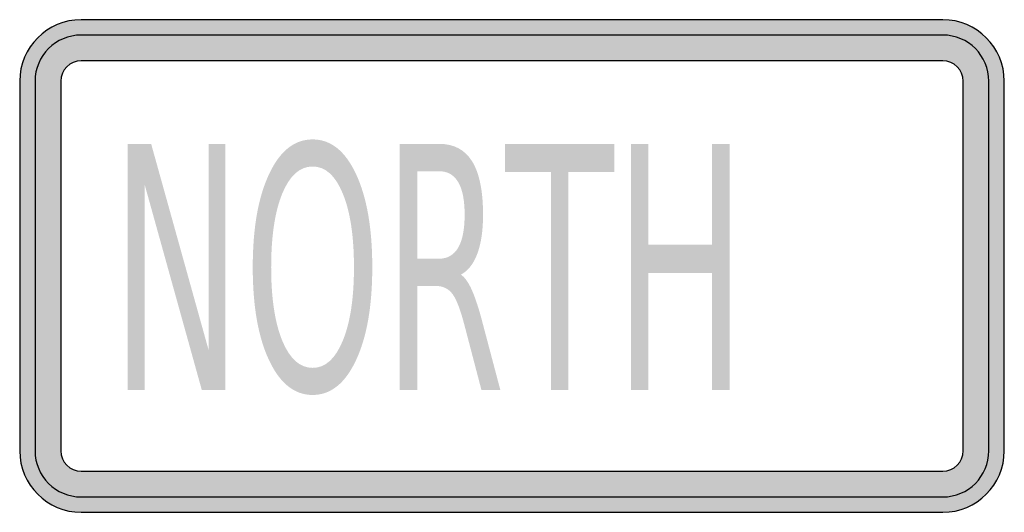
# Model space of a CAD drawing. Header units: inches. Extents: x -0.5 to 0.5, y -0.25 to 0.25.
import ezdxf

# ---------------------------------------------------------------- set-up
doc = ezdxf.new("R2010")
doc.units = ezdxf.units.IN
doc.header["$MEASUREMENT"] = 0

msp = doc.modelspace()

# ---------------------------------------------------------------- hatches: boundary and pattern name
h = msp.add_hatch(color=7)
h.paths.add_polyline_path([(0.4375, -0.25), (-0.4375, -0.25), (-0.446, -0.2493), (-0.4542, -0.2478), (-0.4618, -0.245), (-0.469, -0.2415), (-0.4757, -0.237), (-0.4817, -0.2317), (-0.487, -0.2257), (-0.4915, -0.219), (-0.4952, -0.2118), (-0.4978, -0.2042), (-0.4995, -0.196), (-0.5, -0.1875), (-0.5, 0.1875), (-0.4995, 0.196), (-0.4978, 0.2042), (-0.4952, 0.2118), (-0.4915, 0.219), (-0.487, 0.2257), (-0.4817, 0.2317), (-0.4757, 0.237), (-0.469, 0.2415), (-0.4618, 0.2452), (-0.4542, 0.2478), (-0.446, 0.2495), (-0.4375, 0.25), (0.4375, 0.25), (0.446, 0.2495), (0.454, 0.2478), (0.4618, 0.2452), (0.469, 0.2415), (0.4757, 0.237), (0.4817, 0.2317), (0.487, 0.2257), (0.4915, 0.219), (0.495, 0.2118), (0.4977, 0.2042), (0.4993, 0.196), (0.5, 0.1875), (0.5, -0.1875), (0.4993, -0.196), (0.4977, -0.2042), (0.495, -0.2118), (0.4915, -0.219), (0.487, -0.2257), (0.4817, -0.2317), (0.4757, -0.237), (0.469, -0.2415), (0.4618, -0.245), (0.454, -0.2478), (0.446, -0.2493), (0.4375, -0.25)])
h.paths.add_polyline_path([(-0.4583, 0.1875), (-0.4583, -0.1875), (-0.4582, -0.1903), (-0.4577, -0.193), (-0.4567, -0.1957), (-0.4555, -0.198), (-0.454, -0.2002), (-0.4522, -0.2022), (-0.4502, -0.204), (-0.448, -0.2055), (-0.4457, -0.2067), (-0.443, -0.2075), (-0.4403, -0.2082), (-0.4375, -0.2083), (0.4375, -0.2083), (0.4403, -0.2082), (0.443, -0.2075), (0.4455, -0.2067), (0.448, -0.2055), (0.4502, -0.204), (0.4522, -0.2022), (0.454, -0.2002), (0.4555, -0.198), (0.4567, -0.1957), (0.4575, -0.193), (0.4582, -0.1903), (0.4582, -0.1875), (0.4582, 0.1875), (0.4582, 0.1903), (0.4575, 0.193), (0.4567, 0.1957), (0.4555, 0.198), (0.454, 0.2002), (0.4522, 0.2022), (0.4502, 0.204), (0.448, 0.2055), (0.4455, 0.2067), (0.443, 0.2077), (0.4403, 0.2082), (0.4375, 0.2083), (-0.4375, 0.2083), (-0.4403, 0.2082), (-0.443, 0.2077), (-0.4457, 0.2067), (-0.448, 0.2055), (-0.4502, 0.204), (-0.4522, 0.2022), (-0.454, 0.2002), (-0.4555, 0.198), (-0.4567, 0.1957), (-0.4577, 0.193), (-0.4582, 0.1903), (-0.4583, 0.1875)], flags=0)
for points in [[(-0.3904, 0.124), (-0.3665, 0.124), (-0.3082, -0.0851), (-0.3082, 0.124), (-0.291, 0.124), (-0.291, -0.126), (-0.315, -0.126), (-0.3732, 0.0831), (-0.3732, -0.126), (-0.3904, -0.126), (-0.3904, 0.124)], [(-0.0071, 0.124), (0.1039, 0.124), (0.1039, 0.0955), (0.0573, 0.0955), (0.0573, -0.126), (0.0395, -0.126), (0.0395, 0.0955), (-0.0071, 0.0955), (-0.0071, 0.124)], [(0.1209, 0.124), (0.1386, 0.124), (0.1386, 0.0215), (0.2031, 0.0215), (0.2031, 0.124), (0.2209, 0.124), (0.2209, -0.126), (0.2031, -0.126), (0.2031, -0.007), (0.1386, -0.007), (0.1386, -0.126), (0.1209, -0.126), (0.1209, 0.124)]]:
    msp.add_hatch(color=7).paths.add_polyline_path(points)
h = msp.add_hatch(color=7)
edge = h.paths.add_edge_path()
edge.add_spline(control_points=[(-0.2025, 0.1285), (-0.1841, 0.1285), (-0.1694, 0.1168), (-0.1584, 0.0933), (-0.1474, 0.0698), (-0.1419, 0.0383), (-0.1419, -0.0013), (-0.1419, -0.0407), (-0.1474, -0.0721), (-0.1584, -0.0956), (-0.1694, -0.1191), (-0.1841, -0.1309), (-0.2025, -0.1309), (-0.221, -0.1309), (-0.2357, -0.1191), (-0.2467, -0.0957), (-0.2578, -0.0723), (-0.2633, -0.0408), (-0.2633, -0.0013), (-0.2633, 0.0383), (-0.2578, 0.0698), (-0.2467, 0.0933), (-0.2357, 0.1168), (-0.221, 0.1285), (-0.2025, 0.1285)], knot_values=[0, 0, 0, 0, 1, 1, 1, 2, 2, 2, 3, 3, 3, 4, 4, 4, 5, 5, 5, 6, 6, 6, 7, 7, 7, 8, 8, 8, 8], degree=3, periodic=0)
edge = h.paths.add_edge_path(flags=0)
edge.add_spline(control_points=[(-0.2025, 0.101), (-0.2154, 0.101), (-0.2257, 0.0919), (-0.2333, 0.0736), (-0.2408, 0.0553), (-0.2446, 0.0303), (-0.2446, -0.0013), (-0.2446, -0.0327), (-0.2408, -0.0576), (-0.2333, -0.0759), (-0.2257, -0.0942), (-0.2154, -0.1034), (-0.2025, -0.1034), (-0.1896, -0.1034), (-0.1794, -0.0942), (-0.1719, -0.0759), (-0.1643, -0.0576), (-0.1605, -0.0327), (-0.1605, -0.0013), (-0.1605, 0.0303), (-0.1643, 0.0553), (-0.1719, 0.0736), (-0.1794, 0.0919), (-0.1896, 0.101), (-0.2025, 0.101)], knot_values=[0, 0, 0, 0, 1, 1, 1, 2, 2, 2, 3, 3, 3, 4, 4, 4, 5, 5, 5, 6, 6, 6, 7, 7, 7, 8, 8, 8, 8], degree=3, periodic=0)
h = msp.add_hatch(color=7)
edge = h.paths.add_edge_path()
edge.add_spline(control_points=[(-0.0519, -0.0088), (-0.048, -0.0113), (-0.0443, -0.0165), (-0.0407, -0.0245), (-0.0372, -0.0326), (-0.0335, -0.0436), (-0.0299, -0.0577)], knot_values=[0, 0, 0, 0, 1, 1, 1, 2, 2, 2, 2], degree=3, periodic=0)
edge.add_line((-0.0299, -0.0577), (-0.0118, -0.126))
edge.add_line((-0.0118, -0.126), (-0.031, -0.126))
edge.add_line((-0.031, -0.126), (-0.0478, -0.0619))
edge.add_spline(control_points=[(-0.0478, -0.0619), (-0.0521, -0.0451), (-0.0563, -0.034), (-0.0603, -0.0286), (-0.0644, -0.0231), (-0.07, -0.0203), (-0.077, -0.0203)], knot_values=[0, 0, 0, 0, 1, 1, 1, 2, 2, 2, 2], degree=3, periodic=0)
edge.add_line((-0.077, -0.0203), (-0.0963, -0.0203))
edge.add_line((-0.0963, -0.0203), (-0.0963, -0.126))
edge.add_line((-0.0963, -0.126), (-0.1141, -0.126))
edge.add_line((-0.1141, -0.126), (-0.1141, 0.124))
edge.add_line((-0.1141, 0.124), (-0.0741, 0.124))
edge.add_spline(control_points=[(-0.0741, 0.124), (-0.059, 0.124), (-0.0478, 0.118), (-0.0404, 0.1061), (-0.0331, 0.0941), (-0.0294, 0.0761), (-0.0294, 0.052), (-0.0294, 0.0362), (-0.0313, 0.0232), (-0.0351, 0.0128), (-0.0389, 0.0024), (-0.0445, -0.0048), (-0.0519, -0.0088)], knot_values=[0, 0, 0, 0, 1, 1, 1, 2, 2, 2, 3, 3, 3, 4, 4, 4, 4], degree=3, periodic=0)
edge = h.paths.add_edge_path(flags=0)
edge.add_line((-0.0963, 0.0962), (-0.0963, 0.0074))
edge.add_line((-0.0963, 0.0074), (-0.0741, 0.0074))
edge.add_spline(control_points=[(-0.0741, 0.0074), (-0.0655, 0.0074), (-0.059, 0.0112), (-0.0546, 0.0187), (-0.0502, 0.0263), (-0.0481, 0.0374), (-0.0481, 0.052), (-0.0481, 0.0666), (-0.0502, 0.0776), (-0.0546, 0.0851), (-0.059, 0.0925), (-0.0655, 0.0962), (-0.0741, 0.0962)], knot_values=[0, 0, 0, 0, 1, 1, 1, 2, 2, 2, 3, 3, 3, 4, 4, 4, 4], degree=3, periodic=0)
edge.add_line((-0.0741, 0.0962), (-0.0963, 0.0962))

# ---------------------------------------------------------------- linework, layer by layer
at = {"color": 7}
for p, q in [((0.4375, 0.25), (-0.4376, 0.25)), ((0.4375, 0.2344), (-0.4376, 0.2344)), ((0.4375, 0.2083), (-0.4376, 0.2083)), ((-0.5, 0.1875), (-0.5, -0.1875)), ((-0.4843, 0.1875), (-0.4843, -0.1875)), ((-0.4583, 0.1875), (-0.4583, -0.1875)), ((0.4582, -0.1875), (0.4582, 0.1875)), ((0.4843, -0.1875), (0.4843, 0.1875)), ((0.5, -0.1875), (0.5, 0.1875)), ((-0.4376, -0.2083), (0.4375, -0.2083)), ((-0.4376, -0.2343), (0.4375, -0.2343)), ((-0.4376, -0.25), (0.4375, -0.25))]:
    msp.add_line(p, q, dxfattribs=at)
for points in [[(-0.4375, 0.25), (-0.472, 0.25), (-0.5, 0.222), (-0.5, 0.1875)], [(0.5, 0.1875), (0.5, 0.222), (0.472, 0.25), (0.4375, 0.25)], [(-0.4375, 0.2344), (-0.4634, 0.2344), (-0.4844, 0.2134), (-0.4844, 0.1875)], [(0.4843, 0.1875), (0.4843, 0.2134), (0.4634, 0.2344), (0.4375, 0.2344)], [(-0.4375, 0.2083), (-0.449, 0.2083), (-0.4583, 0.199), (-0.4583, 0.1875)], [(0.4583, 0.1875), (0.4583, 0.199), (0.449, 0.2083), (0.4375, 0.2083)], [(-0.5, -0.1875), (-0.5, -0.222), (-0.472, -0.25), (-0.4375, -0.25)], [(-0.4844, -0.1875), (-0.4844, -0.2134), (-0.4634, -0.2344), (-0.4375, -0.2344)], [(-0.4583, -0.1875), (-0.4583, -0.199), (-0.449, -0.2083), (-0.4375, -0.2083)], [(0.4375, -0.25), (0.472, -0.25), (0.5, -0.222), (0.5, -0.1875)], [(0.4375, -0.2344), (0.4634, -0.2344), (0.4843, -0.2134), (0.4843, -0.1875)], [(0.4375, -0.2083), (0.449, -0.2083), (0.4583, -0.199), (0.4583, -0.1875)]]:
    msp.add_open_spline(points, degree=3, dxfattribs=at)

doc.saveas('drawing.dxf')
